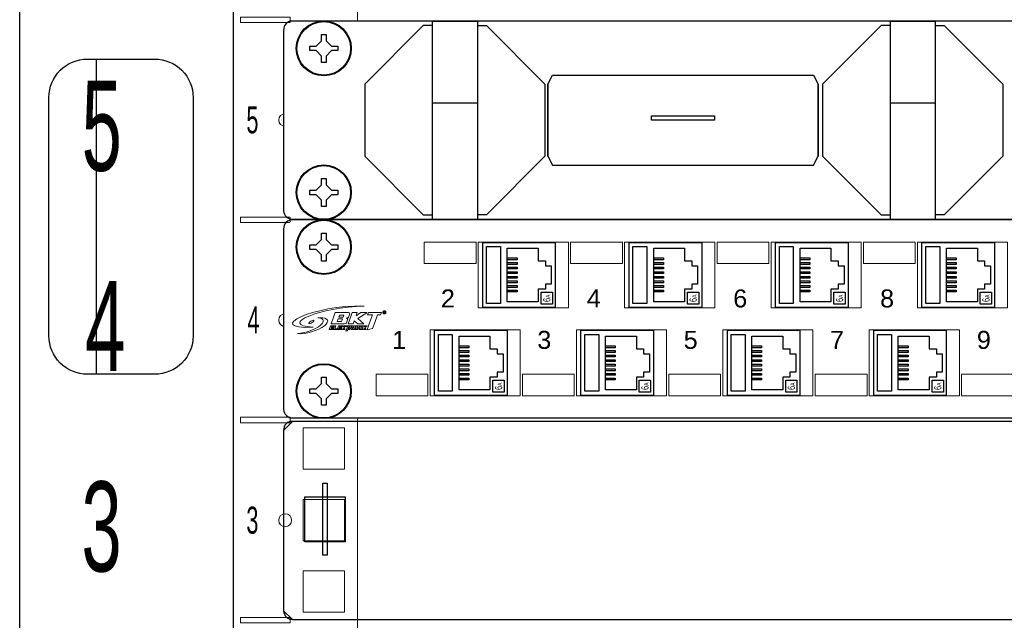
# Model space of a CAD drawing. Header units: millimetres. Extents: x 6880 to 8290, y 1205 to 1883.
# Tile 2 of 7: x 6880 to 7098, y 1520 to 1654. Entities that reach past the tile are written whole.
import ezdxf
from ezdxf.enums import TextEntityAlignment as Align

# ---------------------------------------------------------------- set-up
doc = ezdxf.new("R2010")
doc.units = ezdxf.units.MM
for name, color, linetype, lineweight in [('2DE_OBJ_BKT-pp', 7, 'Continuous', 25), ('2DE_OBJ_TXT', 7, 'Continuous', 15), ('2DE_TXT', 7, 'Continuous', 9), ('BKT_LOGO', 7, 'Continuous', 15), ('CP_DETAL', 7, 'Continuous', 9), ('CP_WIPEOUT', 7, 'Continuous', 15)]:
    doc.layers.add(name, color=color, linetype=linetype, lineweight=lineweight)
doc.styles.add('CP_ATTR', font='arial.ttf')
doc.styles.get("Standard").update_dxf_attribs({"font": 'ARIALN.TTF', "width": 0.8})

# ---------------------------------------------------------------- blocks, each defined once
blk = doc.blocks.new('2d_bkt_switchward_76_xa5uc2')
for points in [[(0, 30), (0, 433.97)], [(47.5, 30), (47.5, 433.97)], [(17, 245.47), (17, 175.47)]]:
    blk.add_lwpolyline(points)
blk.add_lwpolyline([(15, 245.47), (30, 245.47, -0.414214), (38.5, 236.97), (38.5, 183.97, -0.414214), (30, 175.47), (15, 175.47, -0.414214), (6.5, 183.97), (6.5, 236.97, -0.414214), (15, 245.47)], format="xyb")
at = {"layer": 'CP_DETAL'}
for points in [[(75, 30), (75, 433.97)], [(49.01, 254.8), (60.01, 254.8), (60.01, 253.6), (49.01, 253.6), (49.01, 254.8)], [(62.9, 243.25), (72.1, 243.25), (72.1, 252.45), (62.9, 252.45), (62.9, 243.25)], [(62.9, 227.37), (72.1, 227.37), (72.1, 236.57), (62.9, 236.57), (62.9, 227.37)], [(62.9, 211.5), (72.1, 211.5), (72.1, 220.7), (62.9, 220.7), (62.9, 211.5)], [(49.01, 210.35), (60.01, 210.35), (60.01, 209.15), (49.01, 209.15), (49.01, 210.35)], [(62.9, 198.8), (72.1, 198.8), (72.1, 208), (62.9, 208), (62.9, 198.8)], [(62.9, 182.92), (72.1, 182.92), (72.1, 192.12), (62.9, 192.12), (62.9, 182.92)], [(62.9, 167.05), (72.1, 167.05), (72.1, 176.25), (62.9, 176.25), (62.9, 167.05)], [(49.01, 165.9), (60.01, 165.9), (60.01, 164.7), (49.01, 164.7), (49.01, 165.9)], [(62.9, 154.35), (72.1, 154.35), (72.1, 163.55), (62.9, 163.55), (62.9, 154.35)], [(62.9, 138.47), (72.1, 138.47), (72.1, 147.67), (62.9, 147.67), (62.9, 138.47)], [(62.9, 122.6), (72.1, 122.6), (72.1, 131.8), (62.9, 131.8), (62.9, 122.6)], [(49.01, 121.45), (60.01, 121.45), (60.01, 120.25), (49.01, 120.25), (49.01, 121.45)]]:
    blk.add_lwpolyline(points, dxfattribs=at)
for centre in [(58.94, 231.94), (58.94, 187.49), (58.94, 143.04)]:
    blk.add_circle(centre, 1.43, dxfattribs=at)
at = {"linetype": 'ByBlock', "style": 'CP_ATTR', "flags": 9}
for tag in ['NAME', 'NUMBER', 'GROUP', 'ARTICLE', 'PRODUCT-TYPE', 'ORDER-NO', 'PRODUCER', 'VOLTAGE', 'POWER', 'CHARACTER', 'OTHER', 'DIMS', 'MATERIAL', 'IP', 'WEIGHT']:
    blk.add_attdef(tag, text='', height=0.00005, dxfattribs=at).set_placement((67.27, 38.56), align=Align.MIDDLE_LEFT)
at = {"layer": '2DE_OBJ_TXT', "linetype": 'Continuous', "width": 0.7}
for s, p in [('5', (13.76, 220.66)), ('4', (14.53, 176.21)), ('3', (13.72, 131.65))]:
    blk.add_text(s, height=20, dxfattribs=at).set_placement(p)
at = {"layer": '2DE_TXT', "linetype": 'Continuous', "width": 0.7}
for s, p in [('5', (50.33, 228.98)), ('4', (50.56, 184.53)), ('3', (50.32, 140.05))]:
    blk.add_text(s, height=6, dxfattribs=at).set_placement(p)
at = {"layer": '2DE_TXT', "lineweight": 0, "style": 'CP_ATTR', "width": 0.8}
for tag, p in [('NAME', (1.74, 494.07)), ('ORDER-NO', (1.74, 476.47))]:
    blk.add_attdef(tag, text='', height=10, dxfattribs=at).set_placement(p, align=Align.MIDDLE_LEFT)
blk = doc.blocks.new('2d_n_bkt_138_z6zt8zc')
at = {"layer": '2DE_TXT', "lineweight": 0, "style": 'CP_ATTR', "width": 0.8}
for tag, p in [('NAME', (553.7, -8.55)), ('ORDER-NO', (553.7, -26.15))]:
    blk.add_attdef(tag, text='', height=12, dxfattribs=at).set_placement(p, align=Align.MIDDLE_LEFT)
blk.add_wipeout([(-8.9, 3.51), (-6.9, 6.05), (471.7, 6.05), (473.7, 4.05), (473.7, -35.95), (471.7, -37.95), (-6.9, -37.95), (-8.9, -36.05)]).dxf.layer = 'CP_WIPEOUT'
for p, q in [((-4.6, -34.63), (-4.6, -29.38)), ((-4.6, -34.63), (-4.6, -29.38)), ((4.6, -29.37), (4.6, -34.63))]:
    blk.add_line(p, q)
for points in [[(-6.9, -37.95), (-6.9, -37.95), (-6.9, -37.95), (-6.9, -37.95), (471.7, -37.95), (471.7, -37.95), (471.7, -37.95, 0.41425), (473.7, -35.95), (473.7, -35.95), (473.7, 4.05, 0.414021), (471.7, 6.05), (471.7, 6.05), (-6.9, 6.05, 0.457803), (-8.9, 4.05), (-8.9, 4.05), (-8.9, -36.05, 0.414214), (-6.9, -37.95), (-6.9, -37.95)], [(-2.75, 3.3), (-2.75, 3.3), (2.75, 3.3, -0.401538), (5.75, 0.3), (5.75, 0.3), (5.75, -0.3, -0.401538), (2.75, -3.3), (2.75, -3.3), (-2.75, -3.3, -0.401538), (-5.75, -0.3), (-5.75, -0.3), (-5.75, 0.2, -0.409645), (-2.75, 3.3), (-2.75, 3.3)], [(-2.75, -28.7), (-2.75, -28.7), (2.75, -28.7, -0.401538), (5.75, -31.7), (5.75, -31.7), (5.75, -32.3, -0.401538), (2.75, -35.3), (2.75, -35.3), (-2.75, -35.3, -0.401538), (-5.75, -32.3), (-5.75, -32.3), (-5.75, -31.8, -0.409645), (-2.75, -28.7), (-2.75, -28.7)]]:
    blk.add_lwpolyline(points, format="xyb")
for points in [[(24.1, 5.05), (22.1, 5.05), (9.1, -7.95), (9.1, -23.95), (22.1, -36.95), (24.1, -36.95)], [(24.1, 6.05), (24.1, -37.95), (34.1, -37.95)], [(24.1, 6.05), (34.1, 6.05), (34.1, -37.95)], [(34.1, 5.05), (36.1, 5.05), (49.1, -7.95), (49.1, -23.95), (36.1, -36.95), (34.1, -36.95)], [(125.75, 5.05), (123.75, 5.05), (110.75, -7.95), (110.75, -23.95), (123.75, -36.95), (125.75, -36.95)], [(125.75, 6.05), (125.75, -37.95), (135.75, -37.95)], [(125.75, 6.05), (135.75, 6.05), (135.75, -37.95)], [(135.75, 5.05), (137.75, 5.05), (150.75, -7.95), (150.75, -23.95), (137.75, -36.95), (135.75, -36.95)], [(49.75, -23.95), (49.75, -7.95), (50.75, -5.95), (108.75, -5.95), (109.75, -7.95), (109.75, -23.95)], [(49.75, -7.95), (49.75, -23.95), (50.75, -25.95), (108.75, -25.95), (109.75, -23.95), (109.75, -7.95)], [(24.1, -12.12), (34.1, -12.12)], [(125.75, -12.12), (135.75, -12.12)]]:
    blk.add_lwpolyline(points)
blk.add_lwpolyline([(72.75, -14.95), (86.75, -14.95), (86.75, -15.95), (72.75, -15.95)], close=True)
at = {"linetype": 'ByBlock', "style": 'CP_ATTR', "flags": 9}
for tag in ['ARTICLE', 'PRODUCER']:
    blk.add_attdef(tag, text='', height=0.00005, dxfattribs=at).set_placement((0, 0), align=Align.MIDDLE_LEFT)
for points in [[(0, 5.95), (-1.54, 5.75), (-2.97, 5.15), (-4.21, 4.21), (-5.15, 2.98), (-5.75, 1.54), (-5.95, 0), (-5.75, -1.54), (-5.15, -2.97), (-4.21, -4.21), (-2.97, -5.15), (-1.54, -5.75), (0, -5.95), (1.54, -5.75), (2.98, -5.15), (4.21, -4.21), (5.15, -2.97), (5.75, -1.54), (5.95, 0), (5.75, 1.54), (5.15, 2.98), (4.21, 4.21), (2.98, 5.15), (1.54, 5.75)], [(0, -26.05), (-1.54, -26.25), (-2.97, -26.85), (-4.21, -27.79), (-5.15, -29.02), (-5.75, -30.46), (-5.95, -32), (-5.75, -33.54), (-5.15, -34.97), (-4.21, -36.21), (-2.97, -37.15), (-1.54, -37.75), (0, -37.95), (1.54, -37.75), (2.98, -37.15), (4.21, -36.21), (5.15, -34.97), (5.75, -33.54), (5.95, -32), (5.75, -30.46), (5.15, -29.02), (4.21, -27.79), (2.98, -26.85), (1.54, -26.25)]]:
    blk.add_wipeout(points).dxf.layer = 'CP_WIPEOUT'
for points in [[(-3.1, 0.5), (-1.7, 0.5), (-0.5, 1.7), (-0.5, 3.1), (0.5, 3.1), (0.5, 1.7), (1.7, 0.5), (3.1, 0.5), (3.1, -0.5), (1.7, -0.5), (0.5, -1.7), (0.5, -3.1), (-0.5, -3.1), (-0.5, -1.7), (-1.7, -0.5), (-3.1, -0.5), (-3.1, 0.5)], [(-3.1, -31.5), (-1.7, -31.5), (-0.5, -30.3), (-0.5, -28.9), (0.5, -28.9), (0.5, -30.3), (1.7, -31.5), (3.1, -31.5), (3.1, -32.5), (1.7, -32.5), (0.5, -33.7), (0.5, -35.1), (-0.5, -35.1), (-0.5, -33.7), (-1.7, -32.5), (-3.1, -32.5), (-3.1, -31.5)]]:
    blk.add_lwpolyline(points)
for centre, radius in [((0, 0), 6.1), ((0, 0), 5.95), ((0, -32), 6.1), ((0, -32), 5.95)]:
    blk.add_circle(centre, radius)
blk = doc.blocks.new('wipeout_1')
blk.add_wipeout([(-6.9, 6.05), (471.7, 6.05), (473.7, 4.05), (473.7, -35.95), (471.7, -37.95), (-6.9, -37.95), (-8.9, -36.05), (-8.9, 4.05)]).dxf.layer = 'CP_WIPEOUT'
blk = doc.blocks.new('2hpn_bkt_02_gz8sf5')
for p, q in [((-4.6, -2.63), (-4.6, 2.62)), ((4.6, 2.63), (4.6, -2.63)), ((-4.6, -34.63), (-4.6, -29.38)), ((4.6, -29.37), (4.6, -34.63))]:
    blk.add_line(p, q)
for points in [[(-6.9, -37.95), (-6.9, -37.95), (-6.9, -37.95), (-6.9, -37.95), (471.7, -37.95), (471.7, -37.95), (471.7, -37.95, 0.41425), (473.7, -35.95), (473.7, -35.95), (473.7, 4.05, 0.414021), (471.7, 6.05), (471.7, 6.05), (-6.9, 6.05, 0.457803), (-8.9, 4.05), (-8.9, 4.05), (-8.9, -36.05, 0.414214), (-6.9, -37.95), (-6.9, -37.95)], [(-2.75, 3.3), (-2.75, 3.3), (2.75, 3.3, -0.401538), (5.75, 0.3), (5.75, 0.3), (5.75, -0.3, -0.401538), (2.75, -3.3), (2.75, -3.3), (-2.75, -3.3, -0.401538), (-5.75, -0.3), (-5.75, -0.3), (-5.75, 0.2, -0.409645), (-2.75, 3.3), (-2.75, 3.3)], [(-2.75, -28.7), (-2.75, -28.7), (2.75, -28.7, -0.401538), (5.75, -31.7), (5.75, -31.7), (5.75, -32.3, -0.401538), (2.75, -35.3), (2.75, -35.3), (-2.75, -35.3, -0.401538), (-5.75, -32.3), (-5.75, -32.3), (-5.75, -31.8, -0.409645), (-2.75, -28.7), (-2.75, -28.7)]]:
    blk.add_lwpolyline(points, format="xyb")
at = {"lineweight": 0}
for points in [[(22.3, -3.67), (22.3, 1.13), (33.8, 1.13), (33.8, -3.67), (22.3, -3.67)], [(34.3, 1.13), (34.3, -13.49), (54.3, -13.49), (54.3, 1.13), (34.3, 1.13)], [(54.8, -3.67), (54.8, 1.13), (66.3, 1.13), (66.3, -3.67), (54.8, -3.67)], [(66.8, 1.13), (66.8, -13.49), (86.8, -13.49), (86.8, 1.13), (66.8, 1.13)], [(87.3, -3.67), (87.3, 1.13), (98.8, 1.13), (98.8, -3.67), (87.3, -3.67)], [(99.3, 1.13), (99.3, -13.49), (119.3, -13.49), (119.3, 1.13), (99.3, 1.13)], [(119.8, -3.67), (119.8, 1.13), (131.3, 1.13), (131.3, -3.67), (119.8, -3.67)], [(131.8, 1.13), (131.8, -13.49), (151.8, -13.49), (151.8, 1.13), (131.8, 1.13)], [(23.6, -18.41), (23.6, -33.03), (43.6, -33.03), (43.6, -18.41), (23.6, -18.41)], [(56.1, -18.41), (56.1, -33.03), (76.1, -33.03), (76.1, -18.41), (56.1, -18.41)], [(88.6, -18.41), (88.6, -33.03), (108.6, -33.03), (108.6, -18.41), (88.6, -18.41)], [(121.1, -18.41), (121.1, -33.03), (141.1, -33.03), (141.1, -18.41), (121.1, -18.41)], [(11.6, -33.03), (11.6, -28.23), (23.1, -28.23), (23.1, -33.03), (11.6, -33.03)], [(44.1, -33.03), (44.1, -28.23), (55.6, -28.23), (55.6, -33.03), (44.1, -33.03)], [(76.6, -33.03), (76.6, -28.23), (88.1, -28.23), (88.1, -33.03), (76.6, -33.03)], [(109.1, -33.03), (109.1, -28.23), (120.6, -28.23), (120.6, -33.03), (109.1, -33.03)], [(141.6, -33.03), (141.6, -28.23), (153.1, -28.23), (153.1, -33.03), (141.6, -33.03)]]:
    blk.add_lwpolyline(points, dxfattribs=at)
at = {"layer": 'BKT_LOGO', "lineweight": 9}
for points, knots in [([(-2.36, -17.81), (-10.35, -17.31), (-0.7, -13.25), (8.98, -13.13), (8.98, -13.13), (-2.23, -12.72), (-13.54, -18.26), (-2.36, -17.81)], [0, 0, 0, 0, 0.5, 0.5, 0.5, 0.5, 1, 1, 1, 1]), ([(1.67, -17.06), (1.67, -17.06), (2.57, -14.55), (2.57, -14.55), (2.57, -14.55), (2.57, -14.55), (5.29, -14.54), (5.29, -14.54), (5.29, -14.54), (5.45, -14.54), (5.57, -14.57), (5.65, -14.61), (5.65, -14.61), (5.74, -14.66), (5.78, -14.73), (5.77, -14.84), (5.77, -14.84), (5.77, -14.84), (5.52, -15.55), (5.52, -15.55), (5.52, -15.55), (5.46, -15.61), (5.4, -15.65), (5.33, -15.68), (5.33, -15.68), (5.26, -15.71), (5.18, -15.74), (5.11, -15.76), (5.11, -15.76), (5.11, -15.76), (5.08, -15.85), (5.08, -15.85), (5.08, -15.85), (5.14, -15.85), (5.2, -15.86), (5.23, -15.88), (5.23, -15.88), (5.27, -15.9), (5.31, -15.93), (5.37, -15.97), (5.37, -15.97), (5.37, -15.97), (5.07, -16.81), (5.07, -16.81), (5.07, -16.81), (4.94, -16.98), (4.71, -17.06), (4.38, -17.06), (4.38, -17.06), (4.38, -17.06), (1.67, -17.06), (1.67, -17.06)], [0, 0, 0, 0, 0.076923, 0.076923, 0.076923, 0.076923, 0.153846, 0.153846, 0.153846, 0.153846, 0.230769, 0.230769, 0.230769, 0.230769, 0.307692, 0.307692, 0.307692, 0.307692, 0.384615, 0.384615, 0.384615, 0.384615, 0.461538, 0.461538, 0.461538, 0.461538, 0.538462, 0.538462, 0.538462, 0.538462, 0.615385, 0.615385, 0.615385, 0.615385, 0.692308, 0.692308, 0.692308, 0.692308, 0.769231, 0.769231, 0.769231, 0.769231, 0.846154, 0.846154, 0.846154, 0.846154, 0.923077, 0.923077, 0.923077, 0.923077, 1, 1, 1, 1]), ([(4.33, -15.55), (4.33, -15.55), (4.49, -15.09), (4.49, -15.09), (4.49, -15.09), (4.49, -15.09), (3.5, -15.09), (3.5, -15.09), (3.5, -15.09), (3.5, -15.09), (3.34, -15.55), (3.34, -15.55), (3.34, -15.55), (3.34, -15.55), (4.33, -15.55), (4.33, -15.55)], [0, 0, 0, 0, 0.25, 0.25, 0.25, 0.25, 0.5, 0.5, 0.5, 0.5, 0.75, 0.75, 0.75, 0.75, 1, 1, 1, 1]), ([(7.6, -15.83), (7.6, -15.83), (8.88, -17.06), (8.88, -17.06), (8.88, -17.06), (8.88, -17.06), (7.56, -17.06), (7.56, -17.06), (7.56, -17.06), (7.56, -17.06), (6.76, -16.38), (6.76, -16.38), (6.76, -16.38), (6.76, -16.38), (6.76, -16.38), (6.76, -16.38), (6.76, -16.38), (6.76, -16.38), (6.52, -17.06), (6.52, -17.06), (6.52, -17.06), (6.52, -17.06), (5.4, -17.06), (5.4, -17.06), (5.4, -17.06), (5.4, -17.06), (5.69, -16.26), (5.69, -16.26), (5.69, -16.26), (5.69, -16.26), (5.68, -16.25), (5.68, -16.25), (5.68, -16.25), (5.68, -16.25), (5.69, -16.25), (5.69, -16.25), (5.69, -16.25), (5.69, -16.25), (6.3, -14.55), (6.3, -14.55), (6.3, -14.55), (6.3, -14.55), (7.43, -14.55), (7.43, -14.55), (7.43, -14.55), (7.43, -14.55), (7.16, -15.26), (7.16, -15.26), (7.16, -15.26), (7.16, -15.26), (8.24, -14.54), (8.24, -14.54), (8.24, -14.54), (8.24, -14.54), (9.58, -14.54), (9.58, -14.54), (9.58, -14.54), (9.58, -14.54), (9.54, -14.57), (9.54, -14.57), (9.54, -14.57), (9.54, -14.57), (7.6, -15.83), (7.6, -15.83)], [0, 0, 0, 0, 0.0625, 0.0625, 0.0625, 0.0625, 0.125, 0.125, 0.125, 0.125, 0.1875, 0.1875, 0.1875, 0.1875, 0.25, 0.25, 0.25, 0.25, 0.3125, 0.3125, 0.3125, 0.3125, 0.375, 0.375, 0.375, 0.375, 0.4375, 0.4375, 0.4375, 0.4375, 0.5, 0.5, 0.5, 0.5, 0.5625, 0.5625, 0.5625, 0.5625, 0.625, 0.625, 0.625, 0.625, 0.6875, 0.6875, 0.6875, 0.6875, 0.75, 0.75, 0.75, 0.75, 0.8125, 0.8125, 0.8125, 0.8125, 0.875, 0.875, 0.875, 0.875, 0.9375, 0.9375, 0.9375, 0.9375, 1, 1, 1, 1]), ([(11.32, -16.74), (11.32, -16.74), (10.84, -18.1), (10.84, -18.1), (10.84, -18.1), (10.84, -18.1), (9.62, -18.35), (9.62, -18.35), (9.62, -18.35), (9.62, -18.35), (10.08, -17.07), (10.08, -17.07), (10.08, -17.07), (10.08, -17.07), (10.79, -15.07), (10.79, -15.07), (10.79, -15.07), (10.79, -15.07), (9.72, -15.07), (9.72, -15.07), (9.72, -15.07), (9.72, -15.07), (9.91, -14.54), (9.91, -14.54), (9.91, -14.54), (9.91, -14.54), (12.82, -14.55), (12.82, -14.55), (12.82, -14.55), (12.82, -14.55), (12.63, -15.07), (12.63, -15.07), (12.63, -15.07), (12.63, -15.07), (11.92, -15.07), (11.92, -15.07), (11.92, -15.07), (11.92, -15.07), (11.32, -16.74), (11.32, -16.74), (11.32, -16.74), (11.32, -16.74), (11.32, -16.74), (11.32, -16.74)], [0, 0, 0, 0, 0.090909, 0.090909, 0.090909, 0.090909, 0.181818, 0.181818, 0.181818, 0.181818, 0.272727, 0.272727, 0.272727, 0.272727, 0.363636, 0.363636, 0.363636, 0.363636, 0.454545, 0.454545, 0.454545, 0.454545, 0.545455, 0.545455, 0.545455, 0.545455, 0.636364, 0.636364, 0.636364, 0.636364, 0.727273, 0.727273, 0.727273, 0.727273, 0.818182, 0.818182, 0.818182, 0.818182, 0.909091, 0.909091, 0.909091, 0.909091, 1, 1, 1, 1]), ([(13.46, -14.16), (13.51, -14.16), (13.57, -14.17), (13.62, -14.2), (13.62, -14.2), (13.68, -14.23), (13.72, -14.27), (13.75, -14.32), (13.75, -14.32), (13.78, -14.38), (13.79, -14.43), (13.79, -14.49), (13.79, -14.49), (13.79, -14.55), (13.78, -14.6), (13.75, -14.66), (13.75, -14.66), (13.72, -14.71), (13.68, -14.75), (13.62, -14.78), (13.62, -14.78), (13.57, -14.81), (13.52, -14.82), (13.46, -14.82), (13.46, -14.82), (13.4, -14.82), (13.34, -14.81), (13.29, -14.78), (13.29, -14.78), (13.24, -14.75), (13.2, -14.71), (13.17, -14.66), (13.17, -14.66), (13.14, -14.6), (13.12, -14.55), (13.12, -14.49), (13.12, -14.49), (13.12, -14.43), (13.14, -14.38), (13.17, -14.32), (13.17, -14.32), (13.2, -14.27), (13.24, -14.23), (13.29, -14.2), (13.29, -14.2), (13.35, -14.17), (13.4, -14.16), (13.46, -14.16)], [0, 0, 0, 0, 0.083333, 0.083333, 0.083333, 0.083333, 0.166667, 0.166667, 0.166667, 0.166667, 0.25, 0.25, 0.25, 0.25, 0.333333, 0.333333, 0.333333, 0.333333, 0.416667, 0.416667, 0.416667, 0.416667, 0.5, 0.5, 0.5, 0.5, 0.583333, 0.583333, 0.583333, 0.583333, 0.666667, 0.666667, 0.666667, 0.666667, 0.75, 0.75, 0.75, 0.75, 0.833333, 0.833333, 0.833333, 0.833333, 0.916667, 0.916667, 0.916667, 0.916667, 1, 1, 1, 1]), ([(13.46, -14.21), (13.41, -14.21), (13.37, -14.22), (13.32, -14.25), (13.32, -14.25), (13.28, -14.27), (13.24, -14.31), (13.22, -14.35), (13.22, -14.35), (13.19, -14.4), (13.18, -14.44), (13.18, -14.49), (13.18, -14.49), (13.18, -14.54), (13.19, -14.58), (13.22, -14.63), (13.22, -14.63), (13.24, -14.67), (13.27, -14.71), (13.32, -14.73), (13.32, -14.73), (13.36, -14.76), (13.41, -14.77), (13.46, -14.77), (13.46, -14.77), (13.51, -14.77), (13.55, -14.76), (13.6, -14.73), (13.6, -14.73), (13.64, -14.71), (13.68, -14.67), (13.7, -14.63), (13.7, -14.63), (13.72, -14.58), (13.74, -14.54), (13.74, -14.49), (13.74, -14.49), (13.74, -14.44), (13.72, -14.4), (13.7, -14.35), (13.7, -14.35), (13.67, -14.31), (13.64, -14.27), (13.59, -14.25), (13.59, -14.25), (13.55, -14.22), (13.5, -14.21), (13.46, -14.21)], [0, 0, 0, 0, 0.083333, 0.083333, 0.083333, 0.083333, 0.166667, 0.166667, 0.166667, 0.166667, 0.25, 0.25, 0.25, 0.25, 0.333333, 0.333333, 0.333333, 0.333333, 0.416667, 0.416667, 0.416667, 0.416667, 0.5, 0.5, 0.5, 0.5, 0.583333, 0.583333, 0.583333, 0.583333, 0.666667, 0.666667, 0.666667, 0.666667, 0.75, 0.75, 0.75, 0.75, 0.833333, 0.833333, 0.833333, 0.833333, 0.916667, 0.916667, 0.916667, 0.916667, 1, 1, 1, 1]), ([(13.31, -14.68), (13.31, -14.68), (13.31, -14.32), (13.31, -14.32), (13.31, -14.32), (13.31, -14.32), (13.43, -14.32), (13.43, -14.32), (13.43, -14.32), (13.48, -14.32), (13.51, -14.32), (13.53, -14.33), (13.53, -14.33), (13.55, -14.33), (13.56, -14.34), (13.57, -14.36), (13.57, -14.36), (13.58, -14.38), (13.59, -14.39), (13.59, -14.41), (13.59, -14.41), (13.59, -14.44), (13.58, -14.46), (13.56, -14.48), (13.56, -14.48), (13.54, -14.5), (13.52, -14.51), (13.49, -14.51), (13.49, -14.51), (13.5, -14.52), (13.51, -14.53), (13.52, -14.53), (13.52, -14.53), (13.53, -14.55), (13.55, -14.57), (13.57, -14.6), (13.57, -14.6), (13.57, -14.6), (13.61, -14.68), (13.61, -14.68), (13.61, -14.68), (13.61, -14.68), (13.54, -14.68), (13.54, -14.68), (13.54, -14.68), (13.54, -14.68), (13.51, -14.62), (13.51, -14.62), (13.51, -14.62), (13.49, -14.57), (13.47, -14.55), (13.45, -14.53), (13.45, -14.53), (13.44, -14.53), (13.42, -14.52), (13.4, -14.52), (13.4, -14.52), (13.4, -14.52), (13.37, -14.52), (13.37, -14.52), (13.37, -14.52), (13.37, -14.52), (13.37, -14.68), (13.37, -14.68), (13.37, -14.68), (13.37, -14.68), (13.31, -14.68), (13.31, -14.68)], [0, 0, 0, 0, 0.058824, 0.058824, 0.058824, 0.058824, 0.117647, 0.117647, 0.117647, 0.117647, 0.176471, 0.176471, 0.176471, 0.176471, 0.235294, 0.235294, 0.235294, 0.235294, 0.294118, 0.294118, 0.294118, 0.294118, 0.352941, 0.352941, 0.352941, 0.352941, 0.411765, 0.411765, 0.411765, 0.411765, 0.470588, 0.470588, 0.470588, 0.470588, 0.529412, 0.529412, 0.529412, 0.529412, 0.588235, 0.588235, 0.588235, 0.588235, 0.647059, 0.647059, 0.647059, 0.647059, 0.705882, 0.705882, 0.705882, 0.705882, 0.764706, 0.764706, 0.764706, 0.764706, 0.823529, 0.823529, 0.823529, 0.823529, 0.882353, 0.882353, 0.882353, 0.882353, 0.941176, 0.941176, 0.941176, 0.941176, 1, 1, 1, 1]), ([(13.37, -14.47), (13.37, -14.47), (13.44, -14.47), (13.44, -14.47), (13.44, -14.47), (13.47, -14.47), (13.5, -14.47), (13.51, -14.46), (13.51, -14.46), (13.52, -14.45), (13.53, -14.43), (13.53, -14.42), (13.53, -14.42), (13.53, -14.41), (13.52, -14.4), (13.52, -14.39), (13.52, -14.39), (13.51, -14.38), (13.5, -14.37), (13.49, -14.37), (13.49, -14.37), (13.48, -14.37), (13.46, -14.36), (13.44, -14.36), (13.44, -14.36), (13.44, -14.36), (13.37, -14.36), (13.37, -14.36), (13.37, -14.36), (13.37, -14.36), (13.37, -14.47), (13.37, -14.47)], [0, 0, 0, 0, 0.125, 0.125, 0.125, 0.125, 0.25, 0.25, 0.25, 0.25, 0.375, 0.375, 0.375, 0.375, 0.5, 0.5, 0.5, 0.5, 0.625, 0.625, 0.625, 0.625, 0.75, 0.75, 0.75, 0.75, 0.875, 0.875, 0.875, 0.875, 1, 1, 1, 1]), ([(-5.83, -19.23), (-1.85, -18.92), (1.86, -16.01), (-1.34, -15.7), (-1.34, -15.7), (-1.16, -15.69), (-0.98, -15.68), (-0.81, -15.68), (-0.81, -15.68), (0.98, -15.68), (1.41, -16.48), (0.16, -17.47), (0.16, -17.47), (-1.23, -18.56), (-4.1, -19.4), (-5.83, -19.23)], [0, 0, 0, 0, 0.25, 0.25, 0.25, 0.25, 0.5, 0.5, 0.5, 0.5, 0.75, 0.75, 0.75, 0.75, 1, 1, 1, 1]), ([(-2.28, -16.27), (-2.09, -16.27), (-2.13, -16.43), (-2.38, -16.62), (-2.38, -16.62), (-2.62, -16.82), (-2.98, -16.98), (-3.18, -16.98), (-3.18, -16.98), (-3.37, -16.98), (-3.33, -16.82), (-3.08, -16.62), (-3.08, -16.62), (-2.83, -16.43), (-2.48, -16.27), (-2.28, -16.27)], [0, 0, 0, 0, 0.25, 0.25, 0.25, 0.25, 0.5, 0.5, 0.5, 0.5, 0.75, 0.75, 0.75, 0.75, 1, 1, 1, 1]), ([(3.96, -16.56), (3.96, -16.56), (4.18, -15.97), (4.18, -15.97), (4.18, -15.97), (4.18, -15.97), (3.18, -15.97), (3.18, -15.97), (3.18, -15.97), (3.18, -15.97), (2.97, -16.56), (2.97, -16.56), (2.97, -16.56), (2.97, -16.56), (3.96, -16.56), (3.96, -16.56)], [0, 0, 0, 0, 0.25, 0.25, 0.25, 0.25, 0.5, 0.5, 0.5, 0.5, 0.75, 0.75, 0.75, 0.75, 1, 1, 1, 1]), ([(1.5, -17.5), (1.5, -17.5), (2.34, -17.5), (2.34, -17.5), (2.34, -17.5), (2.34, -17.5), (2.19, -17.68), (2.19, -17.68), (2.19, -17.68), (2.19, -17.68), (1.72, -17.68), (1.72, -17.68), (1.72, -17.68), (1.72, -17.68), (1.67, -17.83), (1.67, -17.83), (1.67, -17.83), (1.67, -17.83), (2.13, -17.83), (2.13, -17.83), (2.13, -17.83), (2.13, -17.83), (2.07, -18.01), (2.07, -18.01), (2.07, -18.01), (2.07, -18.01), (1.61, -18.01), (1.61, -18.01), (1.61, -18.01), (1.61, -18.01), (1.55, -18.15), (1.55, -18.15), (1.55, -18.15), (1.55, -18.15), (2.1, -18.15), (2.1, -18.15), (2.1, -18.15), (2.1, -18.15), (1.96, -18.33), (1.96, -18.33), (1.96, -18.33), (1.96, -18.33), (1.2, -18.33), (1.2, -18.33), (1.2, -18.33), (1.2, -18.33), (1.5, -17.5), (1.5, -17.5)], [0, 0, 0, 0, 0.083333, 0.083333, 0.083333, 0.083333, 0.166667, 0.166667, 0.166667, 0.166667, 0.25, 0.25, 0.25, 0.25, 0.333333, 0.333333, 0.333333, 0.333333, 0.416667, 0.416667, 0.416667, 0.416667, 0.5, 0.5, 0.5, 0.5, 0.583333, 0.583333, 0.583333, 0.583333, 0.666667, 0.666667, 0.666667, 0.666667, 0.75, 0.75, 0.75, 0.75, 0.833333, 0.833333, 0.833333, 0.833333, 0.916667, 0.916667, 0.916667, 0.916667, 1, 1, 1, 1]), ([(2.43, -18.15), (2.43, -18.15), (2.9, -18.15), (2.9, -18.15), (2.9, -18.15), (2.9, -18.15), (2.92, -18.33), (2.92, -18.33), (2.92, -18.33), (2.92, -18.33), (2.08, -18.33), (2.08, -18.33), (2.08, -18.33), (2.08, -18.33), (2.38, -17.5), (2.38, -17.5), (2.38, -17.5), (2.38, -17.5), (2.67, -17.5), (2.67, -17.5), (2.67, -17.5), (2.67, -17.5), (2.43, -18.15), (2.43, -18.15)], [0, 0, 0, 0, 0.166667, 0.166667, 0.166667, 0.166667, 0.333333, 0.333333, 0.333333, 0.333333, 0.5, 0.5, 0.5, 0.5, 0.666667, 0.666667, 0.666667, 0.666667, 0.833333, 0.833333, 0.833333, 0.833333, 1, 1, 1, 1]), ([(3.26, -17.5), (3.26, -17.5), (4.09, -17.5), (4.09, -17.5), (4.09, -17.5), (4.09, -17.5), (3.95, -17.68), (3.95, -17.68), (3.95, -17.68), (3.95, -17.68), (3.48, -17.68), (3.48, -17.68), (3.48, -17.68), (3.48, -17.68), (3.43, -17.83), (3.43, -17.83), (3.43, -17.83), (3.43, -17.83), (3.89, -17.83), (3.89, -17.83), (3.89, -17.83), (3.89, -17.83), (3.83, -18.01), (3.83, -18.01), (3.83, -18.01), (3.83, -18.01), (3.36, -18.01), (3.36, -18.01), (3.36, -18.01), (3.36, -18.01), (3.31, -18.15), (3.31, -18.15), (3.31, -18.15), (3.31, -18.15), (3.86, -18.15), (3.86, -18.15), (3.86, -18.15), (3.86, -18.15), (3.71, -18.33), (3.71, -18.33), (3.71, -18.33), (3.71, -18.33), (2.96, -18.33), (2.96, -18.33), (2.96, -18.33), (2.96, -18.33), (3.26, -17.5), (3.26, -17.5)], [0, 0, 0, 0, 0.083333, 0.083333, 0.083333, 0.083333, 0.166667, 0.166667, 0.166667, 0.166667, 0.25, 0.25, 0.25, 0.25, 0.333333, 0.333333, 0.333333, 0.333333, 0.416667, 0.416667, 0.416667, 0.416667, 0.5, 0.5, 0.5, 0.5, 0.583333, 0.583333, 0.583333, 0.583333, 0.666667, 0.666667, 0.666667, 0.666667, 0.75, 0.75, 0.75, 0.75, 0.833333, 0.833333, 0.833333, 0.833333, 0.916667, 0.916667, 0.916667, 0.916667, 1, 1, 1, 1]), ([(4.44, -17.93), (4.44, -17.93), (4.73, -18.33), (4.73, -18.33), (4.73, -18.33), (4.73, -18.33), (4.39, -18.33), (4.39, -18.33), (4.39, -18.33), (4.39, -18.33), (4.21, -18.11), (4.21, -18.11), (4.21, -18.11), (4.21, -18.11), (4.21, -18.11), (4.21, -18.11), (4.21, -18.11), (4.21, -18.11), (4.13, -18.33), (4.13, -18.33), (4.13, -18.33), (4.13, -18.33), (3.84, -18.33), (3.84, -18.33), (3.84, -18.33), (3.84, -18.33), (3.94, -18.07), (3.94, -18.07), (3.94, -18.07), (3.94, -18.07), (3.94, -18.07), (3.94, -18.07), (3.94, -18.07), (3.94, -18.07), (3.94, -18.06), (3.94, -18.06), (3.94, -18.06), (3.94, -18.06), (4.14, -17.5), (4.14, -17.5), (4.14, -17.5), (4.14, -17.5), (4.43, -17.5), (4.43, -17.5), (4.43, -17.5), (4.43, -17.5), (4.34, -17.74), (4.34, -17.74), (4.34, -17.74), (4.34, -17.74), (4.63, -17.5), (4.63, -17.5), (4.63, -17.5), (4.63, -17.5), (4.97, -17.5), (4.97, -17.5), (4.97, -17.5), (4.97, -17.5), (4.96, -17.5), (4.96, -17.5), (4.96, -17.5), (4.96, -17.5), (4.97, -17.5), (4.97, -17.5), (4.97, -17.5), (4.97, -17.5), (4.44, -17.93), (4.44, -17.93)], [0, 0, 0, 0, 0.058824, 0.058824, 0.058824, 0.058824, 0.117647, 0.117647, 0.117647, 0.117647, 0.176471, 0.176471, 0.176471, 0.176471, 0.235294, 0.235294, 0.235294, 0.235294, 0.294118, 0.294118, 0.294118, 0.294118, 0.352941, 0.352941, 0.352941, 0.352941, 0.411765, 0.411765, 0.411765, 0.411765, 0.470588, 0.470588, 0.470588, 0.470588, 0.529412, 0.529412, 0.529412, 0.529412, 0.588235, 0.588235, 0.588235, 0.588235, 0.647059, 0.647059, 0.647059, 0.647059, 0.705882, 0.705882, 0.705882, 0.705882, 0.764706, 0.764706, 0.764706, 0.764706, 0.823529, 0.823529, 0.823529, 0.823529, 0.882353, 0.882353, 0.882353, 0.882353, 0.941176, 0.941176, 0.941176, 0.941176, 1, 1, 1, 1]), ([(5.37, -18.23), (5.37, -18.23), (5.24, -18.6), (5.24, -18.6), (5.24, -18.6), (5.24, -18.6), (4.92, -18.68), (4.92, -18.68), (4.92, -18.68), (4.92, -18.68), (5.04, -18.34), (5.04, -18.34), (5.04, -18.34), (5.04, -18.34), (5.28, -17.67), (5.28, -17.67), (5.28, -17.67), (5.28, -17.67), (5, -17.67), (5, -17.67), (5, -17.67), (5, -17.67), (5.07, -17.5), (5.07, -17.5), (5.07, -17.5), (5.07, -17.5), (5.78, -17.5), (5.78, -17.5), (5.78, -17.5), (5.78, -17.5), (5.72, -17.67), (5.72, -17.67), (5.72, -17.67), (5.72, -17.67), (5.56, -17.67), (5.56, -17.67), (5.56, -17.67), (5.56, -17.67), (5.36, -18.23), (5.36, -18.23), (5.36, -18.23), (5.36, -18.23), (5.37, -18.23), (5.37, -18.23)], [0, 0, 0, 0, 0.090909, 0.090909, 0.090909, 0.090909, 0.181818, 0.181818, 0.181818, 0.181818, 0.272727, 0.272727, 0.272727, 0.272727, 0.363636, 0.363636, 0.363636, 0.363636, 0.454545, 0.454545, 0.454545, 0.454545, 0.545455, 0.545455, 0.545455, 0.545455, 0.636364, 0.636364, 0.636364, 0.636364, 0.727273, 0.727273, 0.727273, 0.727273, 0.818182, 0.818182, 0.818182, 0.818182, 0.909091, 0.909091, 0.909091, 0.909091, 1, 1, 1, 1]), ([(5.82, -18.33), (5.82, -18.33), (5.53, -18.33), (5.53, -18.33), (5.53, -18.33), (5.53, -18.33), (5.68, -17.93), (5.68, -17.93), (5.68, -17.93), (5.68, -17.93), (5.68, -17.93), (5.68, -17.93), (5.68, -17.93), (5.68, -17.93), (5.68, -17.93), (5.68, -17.93), (5.68, -17.93), (5.68, -17.93), (5.83, -17.5), (5.83, -17.5), (5.83, -17.5), (5.83, -17.5), (6.52, -17.5), (6.52, -17.5), (6.52, -17.5), (6.56, -17.5), (6.59, -17.5), (6.61, -17.52), (6.61, -17.52), (6.63, -17.53), (6.64, -17.56), (6.64, -17.59), (6.64, -17.59), (6.62, -17.65), (6.6, -17.7), (6.59, -17.73), (6.59, -17.73), (6.58, -17.76), (6.57, -17.79), (6.56, -17.81), (6.56, -17.81), (6.55, -17.83), (6.55, -17.84), (6.54, -17.85), (6.54, -17.85), (6.54, -17.86), (6.54, -17.87), (6.54, -17.87), (6.54, -17.87), (6.52, -17.9), (6.5, -17.92), (6.47, -17.94), (6.47, -17.94), (6.45, -17.95), (6.42, -17.96), (6.39, -17.97), (6.39, -17.97), (6.39, -17.97), (6.39, -17.97), (6.39, -17.97), (6.39, -17.97), (6.39, -17.97), (6.28, -17.97), (6.28, -17.97), (6.28, -17.97), (6.28, -17.97), (6.37, -18.34), (6.37, -18.34), (6.37, -18.34), (6.37, -18.34), (6.07, -18.34), (6.07, -18.34), (6.07, -18.34), (6.07, -18.34), (5.99, -17.97), (5.99, -17.97), (5.99, -17.97), (5.99, -17.97), (6.04, -17.83), (6.04, -17.83), (6.04, -17.83), (6.04, -17.83), (6.25, -17.83), (6.25, -17.83), (6.25, -17.83), (6.25, -17.83), (6.3, -17.68), (6.3, -17.68), (6.3, -17.68), (6.3, -17.68), (6.05, -17.68), (6.05, -17.68), (6.05, -17.68), (6.05, -17.68), (5.82, -18.33), (5.82, -18.33)], [0, 0, 0, 0, 0.041667, 0.041667, 0.041667, 0.041667, 0.083333, 0.083333, 0.083333, 0.083333, 0.125, 0.125, 0.125, 0.125, 0.166667, 0.166667, 0.166667, 0.166667, 0.208333, 0.208333, 0.208333, 0.208333, 0.25, 0.25, 0.25, 0.25, 0.291667, 0.291667, 0.291667, 0.291667, 0.333333, 0.333333, 0.333333, 0.333333, 0.375, 0.375, 0.375, 0.375, 0.416667, 0.416667, 0.416667, 0.416667, 0.458333, 0.458333, 0.458333, 0.458333, 0.5, 0.5, 0.5, 0.5, 0.541667, 0.541667, 0.541667, 0.541667, 0.583333, 0.583333, 0.583333, 0.583333, 0.625, 0.625, 0.625, 0.625, 0.666667, 0.666667, 0.666667, 0.666667, 0.708333, 0.708333, 0.708333, 0.708333, 0.75, 0.75, 0.75, 0.75, 0.791667, 0.791667, 0.791667, 0.791667, 0.833333, 0.833333, 0.833333, 0.833333, 0.875, 0.875, 0.875, 0.875, 0.916667, 0.916667, 0.916667, 0.916667, 0.958333, 0.958333, 0.958333, 0.958333, 1, 1, 1, 1]), ([(6.57, -18.33), (6.49, -18.33), (6.45, -18.31), (6.45, -18.25), (6.45, -18.25), (6.49, -18.13), (6.53, -18.02), (6.57, -17.91), (6.57, -17.91), (6.61, -17.81), (6.65, -17.7), (6.68, -17.59), (6.68, -17.59), (6.7, -17.56), (6.73, -17.53), (6.76, -17.52), (6.76, -17.52), (6.79, -17.5), (6.83, -17.5), (6.87, -17.5), (6.87, -17.5), (6.87, -17.5), (7.41, -17.5), (7.41, -17.5), (7.41, -17.5), (7.45, -17.5), (7.48, -17.5), (7.5, -17.52), (7.5, -17.52), (7.52, -17.53), (7.53, -17.56), (7.52, -17.59), (7.52, -17.59), (7.48, -17.7), (7.44, -17.81), (7.41, -17.91), (7.41, -17.91), (7.37, -18.02), (7.33, -18.13), (7.29, -18.25), (7.29, -18.25), (7.25, -18.31), (7.19, -18.33), (7.11, -18.33), (7.11, -18.33), (7.11, -18.33), (6.57, -18.33), (6.57, -18.33)], [0, 0, 0, 0, 0.083333, 0.083333, 0.083333, 0.083333, 0.166667, 0.166667, 0.166667, 0.166667, 0.25, 0.25, 0.25, 0.25, 0.333333, 0.333333, 0.333333, 0.333333, 0.416667, 0.416667, 0.416667, 0.416667, 0.5, 0.5, 0.5, 0.5, 0.583333, 0.583333, 0.583333, 0.583333, 0.666667, 0.666667, 0.666667, 0.666667, 0.75, 0.75, 0.75, 0.75, 0.833333, 0.833333, 0.833333, 0.833333, 0.916667, 0.916667, 0.916667, 0.916667, 1, 1, 1, 1]), ([(6.79, -18.15), (6.79, -18.15), (7.02, -18.15), (7.02, -18.15), (7.02, -18.15), (7.02, -18.15), (7.19, -17.68), (7.19, -17.68), (7.19, -17.68), (7.19, -17.68), (6.96, -17.68), (6.96, -17.68), (6.96, -17.68), (6.96, -17.68), (6.79, -18.15), (6.79, -18.15)], [0, 0, 0, 0, 0.25, 0.25, 0.25, 0.25, 0.5, 0.5, 0.5, 0.5, 0.75, 0.75, 0.75, 0.75, 1, 1, 1, 1]), ([(8.14, -18.33), (8.14, -18.33), (7.85, -18.33), (7.85, -18.33), (7.85, -18.33), (7.85, -18.33), (7.86, -18.33), (7.86, -18.33), (7.86, -18.33), (7.86, -18.33), (7.85, -18.33), (7.85, -18.33), (7.85, -18.33), (7.85, -18.33), (8.08, -17.67), (8.08, -17.67), (8.08, -17.67), (8.08, -17.67), (7.83, -17.67), (7.83, -17.67), (7.83, -17.67), (7.83, -17.67), (7.59, -18.33), (7.59, -18.33), (7.59, -18.33), (7.59, -18.33), (7.31, -18.33), (7.31, -18.33), (7.31, -18.33), (7.31, -18.33), (7.6, -17.5), (7.6, -17.5), (7.6, -17.5), (7.6, -17.5), (8.44, -17.5), (8.44, -17.5), (8.44, -17.5), (8.44, -17.5), (8.14, -18.33), (8.14, -18.33)], [0, 0, 0, 0, 0.1, 0.1, 0.1, 0.1, 0.2, 0.2, 0.2, 0.2, 0.3, 0.3, 0.3, 0.3, 0.4, 0.4, 0.4, 0.4, 0.5, 0.5, 0.5, 0.5, 0.6, 0.6, 0.6, 0.6, 0.7, 0.7, 0.7, 0.7, 0.8, 0.8, 0.8, 0.8, 0.9, 0.9, 0.9, 0.9, 1, 1, 1, 1]), ([(8.47, -18.33), (8.47, -18.33), (8.19, -18.33), (8.19, -18.33), (8.19, -18.33), (8.19, -18.33), (8.49, -17.5), (8.49, -17.5), (8.49, -17.5), (8.49, -17.5), (8.77, -17.5), (8.77, -17.5), (8.77, -17.5), (8.77, -17.5), (8.47, -18.33), (8.47, -18.33)], [0, 0, 0, 0, 0.25, 0.25, 0.25, 0.25, 0.5, 0.5, 0.5, 0.5, 0.75, 0.75, 0.75, 0.75, 1, 1, 1, 1]), ([(9.11, -17.93), (9.11, -17.93), (9.4, -18.33), (9.4, -18.33), (9.4, -18.33), (9.4, -18.33), (9.07, -18.33), (9.07, -18.33), (9.07, -18.33), (9.07, -18.33), (8.89, -18.11), (8.89, -18.11), (8.89, -18.11), (8.89, -18.11), (8.89, -18.11), (8.89, -18.11), (8.89, -18.11), (8.89, -18.11), (8.8, -18.33), (8.8, -18.33), (8.8, -18.33), (8.8, -18.33), (8.52, -18.33), (8.52, -18.33), (8.52, -18.33), (8.52, -18.33), (8.62, -18.07), (8.62, -18.07), (8.62, -18.07), (8.62, -18.07), (8.62, -18.07), (8.62, -18.07), (8.62, -18.07), (8.62, -18.07), (8.62, -18.06), (8.62, -18.06), (8.62, -18.06), (8.62, -18.06), (8.82, -17.5), (8.82, -17.5), (8.82, -17.5), (8.82, -17.5), (9.1, -17.5), (9.1, -17.5), (9.1, -17.5), (9.1, -17.5), (9.02, -17.74), (9.02, -17.74), (9.02, -17.74), (9.02, -17.74), (9.31, -17.5), (9.31, -17.5), (9.31, -17.5), (9.31, -17.5), (9.65, -17.5), (9.65, -17.5), (9.65, -17.5), (9.65, -17.5), (9.64, -17.5), (9.64, -17.5), (9.64, -17.5), (9.64, -17.5), (9.11, -17.93), (9.11, -17.93)], [0, 0, 0, 0, 0.0625, 0.0625, 0.0625, 0.0625, 0.125, 0.125, 0.125, 0.125, 0.1875, 0.1875, 0.1875, 0.1875, 0.25, 0.25, 0.25, 0.25, 0.3125, 0.3125, 0.3125, 0.3125, 0.375, 0.375, 0.375, 0.375, 0.4375, 0.4375, 0.4375, 0.4375, 0.5, 0.5, 0.5, 0.5, 0.5625, 0.5625, 0.5625, 0.5625, 0.625, 0.625, 0.625, 0.625, 0.6875, 0.6875, 0.6875, 0.6875, 0.75, 0.75, 0.75, 0.75, 0.8125, 0.8125, 0.8125, 0.8125, 0.875, 0.875, 0.875, 0.875, 0.9375, 0.9375, 0.9375, 0.9375, 1, 1, 1, 1])]:
    blk.add_open_spline(points, degree=3, knots=knots, dxfattribs=at)
at = {"linetype": 'Continuous', "lineweight": 0, "style": 'CP_ATTR'}
for s, p in [('2', (26, -13.41)), ('4', (58.4, -13.41)), ('6', (90.9, -13.41)), ('8', (123.5, -13.41)), ('1', (15.18, -22.61)), ('3', (47.4, -22.61)), ('5', (79.9, -22.61)), ('7', (112.4, -22.61)), ('9', (144.99, -22.61))]:
    blk.add_text(s, height=4, dxfattribs=at).set_placement(p)
at = {"linetype": 'ByBlock', "style": 'CP_ATTR', "flags": 1}
for tag in ['ARTICLE', 'PRODUCT-TYPE', 'PRODUCER', 'CHARACTER', 'OTHER']:
    blk.add_attdef(tag, text='', height=0.00005, dxfattribs=at).set_placement((0, 0), align=Align.MIDDLE_LEFT)
at = {"layer": '2DE_TXT', "lineweight": 0, "style": 'CP_ATTR', "width": 0.8}
for tag, p in [('NAME', (633.7, -8.55)), ('ORDER-NO', (633.7, -26.15))]:
    blk.add_attdef(tag, text='', height=12, dxfattribs=at).set_placement(p, align=Align.MIDDLE_LEFT)
blk = doc.blocks.new('2d_n_bkt_31_f53zett')
for points in [[(0, 0), (0, 16.1), (14.5, 16.1), (14.5, 0), (0, 0)], [(0.95, 15.26), (13.55, 15.26), (13.55, 12.16), (0.95, 12.16), (0.95, 15.26)], [(10.4, 3.8), (10.4, 2.2), (9.28, 2.2), (9.28, 0.9), (5.22, 0.9), (5.22, 2.2), (4.1, 2.2), (4.1, 3.8), (1.3, 3.8), (1.3, 10.65), (13.2, 10.65), (13.2, 3.8), (10.4, 3.8)], [(3.89, 10.65), (3.89, 8.49), (3.49, 8.49), (3.49, 10.65)], [(4.91, 10.65), (4.91, 8.49), (4.51, 8.49), (4.51, 10.65)], [(5.93, 10.65), (5.93, 8.49), (5.53, 8.49), (5.53, 10.65)], [(6.95, 10.65), (6.95, 8.49), (6.55, 8.49), (6.55, 10.65)], [(7.97, 10.65), (7.97, 8.49), (7.57, 8.49), (7.57, 10.65)], [(8.99, 10.65), (8.99, 8.49), (8.59, 8.49), (8.59, 10.65)], [(10.01, 10.65), (10.01, 8.49), (9.61, 8.49), (9.61, 10.65)], [(11.03, 10.65), (11.03, 8.49), (10.63, 8.49), (10.63, 10.65)], [(0.75, 3.15), (3.45, 3.15), (3.45, 0.65), (0.75, 0.65), (0.75, 3.15)]]:
    blk.add_lwpolyline(points)
at = {"insert": (1.26, 2.7), "char_height": 2, "width": 2.7, "attachment_point": 1}
blk.add_mtext('\\fArial Narrow|b0|i0;\\H0.8x;6\\H0.625x;A', dxfattribs=at)
at = {"linetype": 'ByBlock', "style": 'CP_ATTR', "flags": 9}
for tag in ['NAME', 'ARTICLE', 'PRODUCT-TYPE', 'ORDER-NO', 'PRODUCER', 'CHARACTER', 'OTHER']:
    blk.add_attdef(tag, text='', height=0.00005, dxfattribs=at).set_placement((-2.5, -1.75), align=Align.MIDDLE_LEFT)
blk = doc.blocks.new('2D_BKT_switchgear_102')
at = {"lineweight": 0, "style": 'CP_ATTR'}
for tag in ['ORDER-NO', 'NAME']:
    blk.add_attdef(tag, text='', height=0.00005, dxfattribs=at).set_placement((-0.09, -0.02), align=Align.MIDDLE_LEFT)
at = {"linetype": 'ByBlock', "style": 'CP_ATTR', "flags": 9}
for tag in ['ARTICLE', 'PRODUCT-TYPE', 'PRODUCER', 'CHARACTER', 'OTHER']:
    blk.add_attdef(tag, text='', height=0.00005, dxfattribs=at).set_placement((-0.09, -0.02), align=Align.MIDDLE_LEFT)
blk.add_wipeout([(0, 5.95), (-1.54, 5.75), (-2.98, 5.15), (-4.21, 4.21), (-5.15, 2.97), (-5.75, 1.54), (-5.95, 0), (-5.75, -1.54), (-5.15, -2.98), (-4.21, -4.21), (-2.98, -5.15), (-1.54, -5.75), (0, -5.95), (1.54, -5.75), (2.97, -5.15), (4.21, -4.21), (5.15, -2.98), (5.75, -1.54), (5.95, 0), (5.75, 1.54), (5.15, 2.97), (4.21, 4.21), (2.97, 5.15), (1.54, 5.75)]).dxf.layer = 'CP_WIPEOUT'
blk.add_lwpolyline([(-3.1, 0.5), (-1.7, 0.5), (-0.5, 1.7), (-0.5, 3.1), (0.5, 3.1), (0.5, 1.7), (1.7, 0.5), (3.1, 0.5), (3.1, -0.5), (1.7, -0.5), (0.5, -1.7), (0.5, -3.1), (-0.5, -3.1), (-0.5, -1.7), (-1.7, -0.5), (-3.1, -0.5), (-3.1, 0.5)])
for radius in [6.1, 5.95]:
    blk.add_circle((0, 0), radius)
for tag in ['NAME', 'NUMBER', 'GROUP', 'ARTICLE', 'PRODUCT-TYPE', 'ORDER-NO', 'PRODUCER', 'VOLTAGE', 'POWER', 'CHARACTER', 'OTHER', 'DIMS', 'MATERIAL', 'IP', 'WEIGHT']:
    blk.add_attdef(tag, text='', height=0.00005, dxfattribs=at).set_placement((-0.09, -0.02), align=Align.MIDDLE_LEFT)
blk = doc.blocks.new('2d_bkt_switchward_192_fcruk22')
blk.add_lwpolyline([(-6.9, -37.95), (-6.9, -37.95), (-6.9, -37.95), (-6.9, -37.95), (471.7, -37.95), (471.7, -37.95), (471.7, -37.95, 0.41425), (473.7, -35.95), (473.7, -35.95), (473.7, 4.05, 0.414021), (471.7, 6.05), (471.7, 6.05), (-6.9, 6.05, 0.457803), (-8.9, 4.05), (-8.9, 4.05), (-8.9, -36.05, 0.414214), (-6.9, -37.95), (-6.9, -37.95)], format="xyb")
for points in [[(-0.23, -7.71), (0.77, -7.71), (0.77, -23.71), (-0.23, -23.71)], [(-4.23, -10.71), (4.77, -10.71), (4.77, -20.71), (-4.23, -20.71)]]:
    blk.add_lwpolyline(points, close=True)
at = {"layer": 'CP_WIPEOUT'}
for p, q in [((-6.9, 6.05), (-8.9, 4.05)), ((-6.9, 6.05), (-6.9, 6.05)), ((471.7, 6.05), (-6.9, 6.05)), ((-8.9, 4.05), (-8.9, -36.05)), ((-8.9, -36.05), (-6.9, -37.95)), ((-6.9, -37.95), (471.7, -37.95))]:
    blk.add_line(p, q, dxfattribs=at)
at = {"linetype": 'ByBlock', "style": 'CP_ATTR', "flags": 1}
for tag in ['ARTICLE', 'PRODUCT-TYPE', 'PRODUCER', 'CHARACTER', 'OTHER']:
    blk.add_attdef(tag, text='', height=0.00005, dxfattribs=at).set_placement((0, 0), align=Align.MIDDLE_LEFT)
at = {"layer": '2DE_TXT', "lineweight": 0, "style": 'CP_ATTR', "width": 0.8}
for tag, p in [('NAME', (553.7, -8.55)), ('ORDER-NO', (553.7, -26.15))]:
    blk.add_attdef(tag, text='', height=12, dxfattribs=at).set_placement(p, align=Align.MIDDLE_LEFT)

msp = doc.modelspace()

# ---------------------------------------------------------------- block references
at = {"layer": '2DE_OBJ_BKT-pp'}
msp.add_blockref('2d_bkt_switchward_76_xa5uc2', (6879.77, 1399.41), dxfattribs=at)

# ---------------------------------------------------------------- next in the draw order: block references
msp.add_blockref('2d_n_bkt_138_z6zt8zc', (6947.27, 1647.26), dxfattribs=at)

# ---------------------------------------------------------------- next in the draw order: block references
at = {"layer": 'CP_WIPEOUT'}
msp.add_blockref('wipeout_1', (6947.27, 1603.12), dxfattribs=at)

# ---------------------------------------------------------------- next in the draw order: block references
at = {"layer": '2DE_OBJ_BKT-pp'}
msp.add_blockref('2hpn_bkt_02_gz8sf5', (6947.27, 1603.12), dxfattribs=at)
at = {"layer": '2DE_OBJ_BKT-pp', "rotation": 90}
for p in [(6998.67, 1589.67), (7031.17, 1589.67), (7063.67, 1589.67), (7096.17, 1589.67), (6987.97, 1570.13), (7020.47, 1570.13), (7052.97, 1570.13), (7085.47, 1570.13)]:
    msp.add_blockref('2d_n_bkt_31_f53zett', p, dxfattribs=at)

# ---------------------------------------------------------------- next in the draw order: block references
at = {"layer": '2DE_OBJ_BKT-pp'}
for p in [(6947.27, 1603.12), (6947.27, 1571.12)]:
    msp.add_blockref('2D_BKT_switchgear_102', p, dxfattribs=at)

# ---------------------------------------------------------------- next in the draw order: block references
msp.add_blockref('2d_bkt_switchward_192_fcruk22', (6947.27, 1558.36), dxfattribs=at)

doc.saveas('drawing.dxf')
